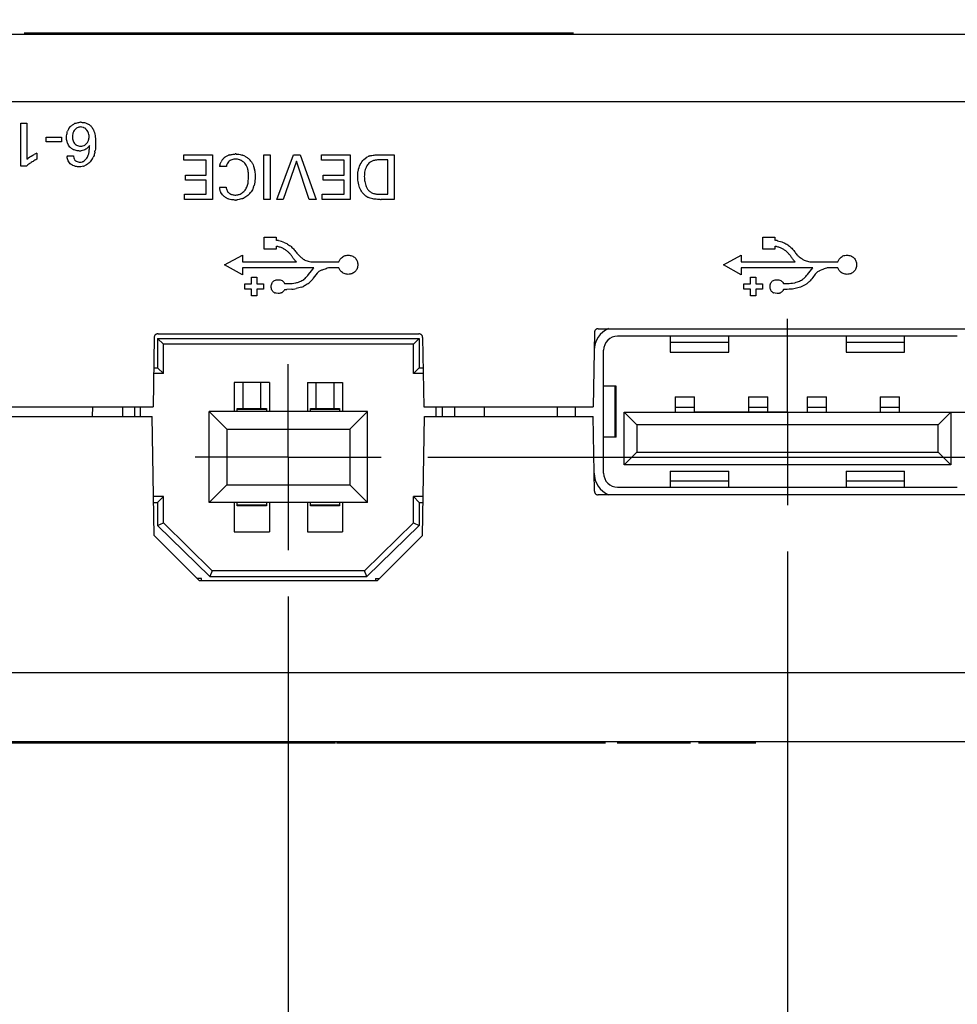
# Model space of a CAD drawing. Header units: inches. Extents: x 0 to 34, y 0 to 22.
# Tile 76 of 129: x 14 to 15.3, y 17.7 to 19. Entities that reach past the tile are written whole.
import ezdxf

# ---------------------------------------------------------------- set-up
doc = ezdxf.new("R2010")
doc.units = ezdxf.units.IN
doc.header["$LTSCALE"] = 1.87
doc.header["$MEASUREMENT"] = 0
doc.linetypes.add('CENTER', pattern=[0.6, 0.375, -0.075, 0.075, -0.075])
doc.layers.get('0').update_dxf_attribs({"linetype": 'CONTINUOUS'})
doc.layers.add('DEFAULT_1', color=7, linetype='CENTER')
doc.layers.add('DIMENSIONS', color=7, linetype='CONTINUOUS')
doc.styles.get("Standard").update_dxf_attribs({"font": 'txt', "width": 0.8})
doc.dimstyles.new('DIMSTYLE_2', dxfattribs={"dimtxt": 0.125, "dimasz": 0.18, "dimexe": 0.18, "dimexo": 0.0625, "dimgap": 0.09, "dimtad": 0, "dimtih": 1, "dimtoh": 1, "dimzin": 4, "dimdsep": 46, "dimtxsty": 'STANDARD', "dimblk": '_FILLED', "dimblk1": '_FILLED', "dimblk2": '_FILLED', "dimcen": 0.09, "dimadec": 0, "dimazin": 0, "dimtp": 0.02, "dimtm": 0.02, "dimtfac": 1, "dimtofl": 0, "dimtmove": 0, "dimatfit": 3, "dimldrblk": '_FILLED', "dimfxl": 1, "dimtolj": 1, "dimtzin": 4, "dimarcsym": 0})

# ---------------------------------------------------------------- blocks, each defined once
blk = doc.blocks.new('*D31')
at = {"layer": 'DIMENSIONS', "color": 2, "linetype": 'CONTINUOUS'}
blk.add_line((14.4028, 18.2432), (14.4028, 17.3589), dxfattribs=at)
at = {"layer": 'DIMENSIONS', "color": 2, "linetype": 'CONTINUOUS', "insert": (14.3403, 17.2964), "char_height": 0.125, "width": 0.925, "attachment_point": 3, "rotation": 90, "line_spacing_factor": 0.9}
blk.add_mtext('1.85{\\Ftxt.shx;\\W1.000000;\\H0.125000; }[47]', dxfattribs=at)
blk = doc.blocks.new('_FILLED')
at = {"color": 0, "linetype": 'BYBLOCK'}
blk.add_solid([(0, 0), (-1, 0.1736), (-1, -0.1736)], dxfattribs=at)
blk = doc.blocks.new('*D32')
at = {"layer": 'DIMENSIONS', "color": 2, "linetype": 'CONTINUOUS'}
blk.add_line((15.0743, 18.3038), (15.0743, 17.3589), dxfattribs=at)
at = {"layer": 'DIMENSIONS', "color": 2, "linetype": 'CONTINUOUS', "insert": (15.0118, 17.2964), "char_height": 0.125, "width": 0.925, "attachment_point": 3, "rotation": 90, "line_spacing_factor": 0.9}
blk.add_mtext('2.52{\\Ftxt.shx;\\W1.000000;\\H0.125000; }[64]', dxfattribs=at)
blk = doc.blocks.new('*D36')
at = {"layer": 'DIMENSIONS', "color": 2, "linetype": 'CONTINUOUS'}
for p, q in [((14.5904, 18.4308), (16.3386, 18.4308)), ((16.3386, 18.4308), (16.6055, 18.3077)), ((16.6055, 18.3077), (16.7389, 18.3077))]:
    blk.add_line(p, q, dxfattribs=at)
at = {"layer": 'DIMENSIONS', "color": 2, "linetype": 'CONTINUOUS', "insert": (16.8014, 18.3702), "char_height": 0.125, "width": 1.025, "attachment_point": 1, "line_spacing_factor": 0.9}
blk.add_mtext('.59{\\Ftxt.shx;\\W1.000000;\\H0.125000; }[14.9]', dxfattribs=at)
blk = doc.blocks.new('*D37')
at = {"layer": 'DIMENSIONS', "color": 2, "linetype": 'CONTINUOUS'}
blk.add_line((15.2619, 18.4914), (16.7389, 18.4914), dxfattribs=at)
at = {"layer": 'DIMENSIONS', "color": 2, "linetype": 'CONTINUOUS', "insert": (16.8014, 18.5539), "char_height": 0.125, "width": 1.025, "attachment_point": 1, "line_spacing_factor": 0.9}
blk.add_mtext('.53{\\Ftxt.shx;\\W1.000000;\\H0.125000; }[13.4]', dxfattribs=at)

msp = doc.modelspace()

# ---------------------------------------------------------------- linework, layer by layer
at = {"color": 6, "linetype": 'CONTINUOUS'}
for p, q in [((15.9389, 18.9989), (12.6589, 18.9989)), ((12.5689, 18.9089), (16.0289, 18.9089)), ((14.8198, 18.6034), (15.3284, 18.6034)), ((14.2228, 18.5914), (14.2211, 18.4984)), ((14.2271, 18.5903), (14.2271, 18.5509)), ((14.235, 18.5824), (14.2271, 18.5903)), ((14.2271, 18.5903), (14.5791, 18.5903)), ((14.2278, 18.5964), (14.5785, 18.5964)), ((14.5712, 18.5824), (14.5791, 18.5903)), ((14.5791, 18.5903), (14.5791, 18.5509)), ((14.5835, 18.5914), (14.5851, 18.4984)), ((14.8148, 18.5984), (14.8131, 18.4984)), ((15.3025, 18.5934), (14.8458, 18.5934)), ((14.9166, 18.5934), (14.9166, 18.5718)), ((14.9954, 18.5718), (14.9954, 18.5934)), ((15.1529, 18.5934), (15.1529, 18.5718)), ((15.2316, 18.5718), (15.2316, 18.5934)), ((14.235, 18.5431), (14.235, 18.5824)), ((14.5712, 18.5824), (14.235, 18.5824)), ((14.5712, 18.5431), (14.5712, 18.5824)), ((14.8269, 18.4092), (14.8269, 18.5745)), ((14.9166, 18.5851), (14.9954, 18.5851)), ((15.1529, 18.5851), (15.2316, 18.5851)), ((14.9166, 18.5718), (14.9954, 18.5718)), ((15.1529, 18.5718), (15.2316, 18.5718)), ((14.222, 18.5509), (14.2271, 18.5509)), ((14.2271, 18.5509), (14.235, 18.5431)), ((14.5712, 18.5431), (14.5791, 18.5509)), ((14.5791, 18.5509), (14.5842, 18.5509)), ((14.235, 18.5431), (14.2219, 18.5431)), ((14.5844, 18.5431), (14.5712, 18.5431)), ((14.3775, 18.5312), (14.3303, 18.5312)), ((14.3303, 18.5312), (14.3303, 18.4919)), ((14.3421, 18.496), (14.3421, 18.5312)), ((14.3657, 18.5312), (14.3657, 18.496)), ((14.3775, 18.5312), (14.3775, 18.4919)), ((14.4287, 18.5312), (14.476, 18.5312)), ((14.4287, 18.5312), (14.4287, 18.4919)), ((14.4405, 18.496), (14.4405, 18.5312)), ((14.4642, 18.5312), (14.4642, 18.496)), ((14.476, 18.5312), (14.476, 18.4919)), ((14.8436, 18.5263), (14.8269, 18.5263)), ((14.8426, 18.4574), (14.8426, 18.5263)), ((14.8436, 18.4574), (14.8436, 18.5263)), ((14.9233, 18.5116), (14.9493, 18.5116)), ((14.9233, 18.5116), (14.9233, 18.4975)), ((14.9493, 18.4975), (14.9493, 18.5116)), ((15.0218, 18.5116), (15.0477, 18.5116)), ((15.0218, 18.5116), (15.0218, 18.4975)), ((15.0477, 18.4975), (15.0477, 18.5116)), ((15.1005, 18.5116), (15.1265, 18.5116)), ((15.1005, 18.5116), (15.1005, 18.4975)), ((15.1265, 18.4975), (15.1265, 18.5116)), ((15.1989, 18.5116), (15.2249, 18.5116)), ((15.1989, 18.5116), (15.1989, 18.4975)), ((15.2249, 18.4975), (15.2249, 18.5116)), ((14.0193, 18.4984), (14.2211, 18.4984)), ((14.1799, 18.4984), (14.1799, 18.4854)), ((14.1964, 18.4984), (14.1964, 18.4854)), ((14.2043, 18.4854), (14.2043, 18.4984)), ((14.3342, 18.496), (14.3736, 18.496)), ((14.3342, 18.4951), (14.3736, 18.4951)), ((14.4327, 18.496), (14.472, 18.496)), ((14.4327, 18.4951), (14.472, 18.4951)), ((14.5851, 18.4984), (14.8131, 18.4984)), ((14.602, 18.4854), (14.602, 18.4984)), ((14.6098, 18.4984), (14.6098, 18.4854)), ((14.6264, 18.4984), (14.6264, 18.4854)), ((14.7887, 18.4984), (14.7887, 18.4854)), ((14.2228, 18.3252), (14.22, 18.4854)), ((14.2968, 18.3698), (14.2968, 18.4919)), ((14.5094, 18.4919), (14.2968, 18.4919)), ((14.2968, 18.4919), (14.3205, 18.4682)), ((14.5094, 18.4919), (14.4858, 18.4682)), ((14.5094, 18.3698), (14.5094, 18.4919)), ((14.5835, 18.3252), (14.5863, 18.4854)), ((14.8147, 18.385), (14.8129, 18.4854)), ((14.8546, 18.4911), (15.2936, 18.4911)), ((14.8546, 18.4911), (14.8717, 18.474)), ((15.2766, 18.474), (15.2936, 18.4911)), ((15.2936, 18.4911), (15.2936, 18.4202)), ((14.3205, 18.4682), (14.4858, 18.4682)), ((14.3205, 18.4682), (14.3205, 18.3934)), ((14.4858, 18.4682), (14.4858, 18.3934)), ((15.2766, 18.474), (14.8717, 18.474)), ((14.8717, 18.474), (14.8717, 18.4373)), ((15.2766, 18.4373), (15.2766, 18.474)), ((14.8546, 18.4202), (14.8717, 18.4373)), ((14.8717, 18.4373), (15.2766, 18.4373)), ((15.2766, 18.4373), (15.2936, 18.4202)), ((15.2936, 18.4202), (14.8546, 18.4202)), ((14.9166, 18.412), (14.9954, 18.412)), ((14.9166, 18.4119), (14.9166, 18.3903)), ((14.9954, 18.3903), (14.9954, 18.4119)), ((15.1529, 18.412), (15.2316, 18.412)), ((15.1529, 18.4119), (15.1529, 18.3903)), ((15.2316, 18.3903), (15.2316, 18.4119)), ((14.3205, 18.3934), (14.2968, 18.3698)), ((14.3205, 18.3934), (14.4858, 18.3934)), ((14.4858, 18.3934), (14.5094, 18.3698)), ((14.8458, 18.3903), (15.3025, 18.3903)), ((14.9954, 18.3986), (14.9166, 18.3986)), ((15.2316, 18.3986), (15.1529, 18.3986)), ((14.235, 18.3777), (14.2219, 18.3777)), ((14.2271, 18.3698), (14.235, 18.3777)), ((14.235, 18.3423), (14.235, 18.3777)), ((14.5844, 18.3777), (14.5712, 18.3777)), ((14.5712, 18.3777), (14.5791, 18.3698)), ((14.5712, 18.3423), (14.5712, 18.3777)), ((15.3286, 18.3801), (14.8197, 18.3801)), ((14.222, 18.3698), (14.2271, 18.3698)), ((14.2271, 18.3698), (14.2271, 18.3389)), ((14.5094, 18.3698), (14.2968, 18.3698)), ((14.3303, 18.3698), (14.3303, 18.3305)), ((14.3736, 18.3662), (14.3342, 18.3662)), ((14.3736, 18.3653), (14.3342, 18.3653)), ((14.3775, 18.3698), (14.3775, 18.3305)), ((14.4287, 18.3698), (14.4287, 18.3305)), ((14.472, 18.3662), (14.4327, 18.3662)), ((14.472, 18.3653), (14.4327, 18.3653)), ((14.476, 18.3698), (14.476, 18.3305)), ((14.5791, 18.3698), (14.5843, 18.3698)), ((14.5791, 18.3698), (14.5791, 18.3389)), ((14.2271, 18.3389), (14.235, 18.3423)), ((14.2271, 18.3389), (14.2976, 18.2702)), ((14.235, 18.3423), (14.3008, 18.2781)), ((14.5055, 18.2781), (14.5712, 18.3423)), ((14.5087, 18.2702), (14.5791, 18.3389)), ((14.5712, 18.3423), (14.5791, 18.3389)), ((14.2836, 18.2644), (14.2228, 18.3252)), ((14.3303, 18.3305), (14.3775, 18.3305)), ((14.4287, 18.3305), (14.476, 18.3305)), ((14.5835, 18.3252), (14.5226, 18.2644)), ((14.3008, 18.2781), (14.2976, 18.2702)), ((14.2976, 18.2702), (14.5087, 18.2702)), ((14.5055, 18.2781), (14.3008, 18.2781)), ((14.5087, 18.2702), (14.5055, 18.2781)), ((14.2862, 18.2675), (14.2805, 18.2675)), ((14.5226, 18.2644), (14.2836, 18.2644)), ((14.2862, 18.2644), (14.2862, 18.2675)), ((14.5201, 18.2675), (14.5257, 18.2675)), ((14.5201, 18.2675), (14.5201, 18.2644)), ((12.5658, 18.1414), (16.032, 18.1414)), ((12.6589, 18.0484), (15.9389, 18.0484))]:
    msp.add_line(p, q, dxfattribs=at)
at = {"color": 7, "linetype": 'CONTINUOUS'}
for p, q in [((14.7275, 19.0009), (14.048, 19.0009)), ((14.7865, 19.0009), (14.7279, 19.0009)), ((14.0434, 18.8221), (14.0434, 18.8797)), ((14.0434, 18.8797), (14.0514, 18.8797)), ((14.0514, 18.8797), (14.0514, 18.8312)), ((14.108, 18.8724), (14.1102, 18.8752)), ((14.114, 18.8679), (14.1135, 18.8664)), ((14.1172, 18.8722), (14.1159, 18.8709)), ((14.0773, 18.8546), (14.0773, 18.861)), ((14.0773, 18.861), (14.0982, 18.861)), ((14.0982, 18.8546), (14.0773, 18.8546)), ((14.0982, 18.861), (14.0982, 18.8546)), ((14.1074, 18.8503), (14.1061, 18.8533)), ((14.1094, 18.8476), (14.1074, 18.8503)), ((14.1303, 18.851), (14.1322, 18.8527)), ((14.1322, 18.8527), (14.1331, 18.8539)), ((14.1331, 18.8539), (14.1339, 18.8556)), ((14.0648, 18.8395), (14.0648, 18.8312)), ((14.2625, 18.83), (14.2625, 18.8373)), ((14.2625, 18.8373), (14.3009, 18.8373)), ((14.3009, 18.8373), (14.3009, 18.7773)), ((14.3703, 18.7773), (14.3703, 18.8373)), ((14.3703, 18.8373), (14.3787, 18.8373)), ((14.3787, 18.8373), (14.3787, 18.7773)), ((14.3877, 18.7773), (14.4099, 18.8373)), ((14.4099, 18.8373), (14.419, 18.8373)), ((14.419, 18.8373), (14.4404, 18.7773)), ((14.4478, 18.83), (14.4478, 18.8373)), ((14.4478, 18.8373), (14.4862, 18.8373)), ((14.4862, 18.8373), (14.4862, 18.7773)), ((14.5284, 18.8373), (14.5453, 18.8373)), ((14.5453, 18.8373), (14.5453, 18.7773)), ((14.1056, 18.8358), (14.1142, 18.8358)), ((14.1087, 18.8265), (14.1071, 18.829)), ((14.2926, 18.83), (14.2625, 18.83)), ((14.2926, 18.81), (14.2926, 18.83)), ((14.3111, 18.8243), (14.3126, 18.8278)), ((14.3192, 18.8348), (14.3228, 18.8366)), ((14.3345, 18.8312), (14.3324, 18.8314)), ((14.4141, 18.8286), (14.3961, 18.7773)), ((14.4312, 18.7773), (14.4141, 18.8286)), ((14.4779, 18.83), (14.4478, 18.83)), ((14.4779, 18.81), (14.4779, 18.83)), ((14.5063, 18.8324), (14.5092, 18.8343)), ((14.537, 18.8305), (14.5288, 18.8305)), ((14.537, 18.7842), (14.537, 18.8305)), ((14.0508, 18.8221), (14.0434, 18.8221)), ((14.1242, 18.821), (14.1225, 18.821)), ((14.1276, 18.8218), (14.1242, 18.821)), ((14.3197, 18.8215), (14.3105, 18.8215)), ((14.3563, 18.8219), (14.3571, 18.8191)), ((14.2646, 18.803), (14.2646, 18.81)), ((14.2646, 18.81), (14.2926, 18.81)), ((14.2926, 18.803), (14.2646, 18.803)), ((14.2926, 18.7843), (14.2926, 18.803)), ((14.3482, 18.7962), (14.3488, 18.7989)), ((14.4499, 18.803), (14.4499, 18.81)), ((14.4499, 18.81), (14.4779, 18.81)), ((14.4779, 18.803), (14.4499, 18.803)), ((14.4779, 18.7843), (14.4779, 18.803)), ((14.2632, 18.7773), (14.2632, 18.7843)), ((14.2632, 18.7843), (14.2926, 18.7843)), ((14.3104, 18.7935), (14.3193, 18.7935)), ((14.3145, 18.7834), (14.3124, 18.7866)), ((14.4484, 18.7773), (14.4484, 18.7843)), ((14.4484, 18.7843), (14.4779, 18.7843)), ((14.527, 18.7842), (14.537, 18.7842)), ((14.3009, 18.7773), (14.2632, 18.7773)), ((14.3166, 18.7812), (14.3145, 18.7834)), ((14.3323, 18.7831), (14.3339, 18.7832)), ((14.3787, 18.7773), (14.3703, 18.7773)), ((14.3961, 18.7773), (14.3877, 18.7773)), ((14.4404, 18.7773), (14.4312, 18.7773)), ((14.4862, 18.7773), (14.4484, 18.7773)), ((14.5453, 18.7773), (14.5279, 18.7773)), ((14.3705, 18.7104), (14.3705, 18.7264)), ((14.3705, 18.7264), (14.3865, 18.7264)), ((14.3865, 18.7264), (14.3865, 18.7222)), ((15.0412, 18.7264), (15.0572, 18.7264)), ((15.0412, 18.7104), (15.0412, 18.7264)), ((15.0572, 18.7264), (15.0572, 18.7224)), ((14.3865, 18.7104), (14.3705, 18.7104)), ((14.3865, 18.7143), (14.3865, 18.7104)), ((15.0572, 18.7104), (15.0412, 18.7104)), ((15.0572, 18.7143), (15.0572, 18.7104)), ((14.3172, 18.6891), (14.3412, 18.7023)), ((14.3412, 18.7023), (14.3412, 18.6933)), ((14.3412, 18.6933), (14.4138, 18.6933)), ((14.4155, 18.704), (14.4193, 18.7)), ((14.4334, 18.6933), (14.4711, 18.6933)), ((14.9879, 18.6891), (15.0119, 18.7023)), ((15.0119, 18.7023), (15.0119, 18.6933)), ((15.0119, 18.6933), (15.0845, 18.6933)), ((15.1041, 18.6933), (15.1418, 18.6933)), ((14.3412, 18.6758), (14.3172, 18.6891)), ((14.3412, 18.6853), (14.3412, 18.6758)), ((14.4374, 18.6853), (14.3412, 18.6853)), ((14.4303, 18.6764), (14.4342, 18.681)), ((14.4342, 18.681), (14.4374, 18.6853)), ((14.4426, 18.6789), (14.4418, 18.6781)), ((14.457, 18.6853), (14.4554, 18.6846)), ((14.4711, 18.6853), (14.457, 18.6853)), ((15.0119, 18.6758), (14.9879, 18.6891)), ((15.1081, 18.6853), (15.0119, 18.6853)), ((15.0119, 18.6853), (15.0119, 18.6758)), ((15.101, 18.6763), (15.1048, 18.6809)), ((15.1048, 18.6809), (15.1081, 18.6853)), ((15.113, 18.6786), (15.1112, 18.6767)), ((15.1202, 18.6826), (15.1179, 18.6816)), ((15.1418, 18.6853), (15.1286, 18.6853)), ((14.3536, 18.6637), (14.3536, 18.6727)), ((14.3536, 18.6727), (14.3606, 18.6727)), ((14.3606, 18.6727), (14.3606, 18.6637)), ((14.4103, 18.6647), (14.4132, 18.6652)), ((14.4418, 18.6781), (14.4366, 18.6712)), ((15.0243, 18.6727), (15.0314, 18.6727)), ((15.0243, 18.6637), (15.0243, 18.6727)), ((15.0314, 18.6727), (15.0314, 18.6637)), ((15.081, 18.6647), (15.0839, 18.6653)), ((15.1112, 18.6767), (15.108, 18.6722)), ((14.3446, 18.6567), (14.3446, 18.6637)), ((14.3446, 18.6637), (14.3536, 18.6637)), ((14.3536, 18.6567), (14.3446, 18.6567)), ((14.3536, 18.6477), (14.3536, 18.6567)), ((14.3606, 18.6637), (14.3697, 18.6637)), ((14.3606, 18.6567), (14.3606, 18.6477)), ((14.3697, 18.6567), (14.3606, 18.6567)), ((14.3697, 18.6637), (14.3697, 18.6567)), ((14.3816, 18.6542), (14.381, 18.6554)), ((14.4077, 18.6565), (14.4009, 18.6562)), ((15.0153, 18.6637), (15.0243, 18.6637)), ((15.0153, 18.6567), (15.0153, 18.6637)), ((15.0243, 18.6567), (15.0153, 18.6567)), ((15.0243, 18.6477), (15.0243, 18.6567)), ((15.0314, 18.6637), (15.0404, 18.6637)), ((15.0404, 18.6567), (15.0314, 18.6567)), ((15.0314, 18.6567), (15.0314, 18.6477)), ((15.0404, 18.6637), (15.0404, 18.6567)), ((15.0523, 18.6542), (15.0517, 18.6554)), ((14.3606, 18.6477), (14.3536, 18.6477)), ((14.3867, 18.651), (14.3851, 18.6515)), ((14.3894, 18.6507), (14.3867, 18.651)), ((15.0314, 18.6477), (15.0243, 18.6477)), ((15.0574, 18.651), (15.0558, 18.6515)), ((15.0601, 18.6507), (15.0574, 18.651)), ((14.1397, 18.4854), (14.14, 18.4984)), ((14.3342, 18.4919), (14.3342, 18.496)), ((14.3736, 18.496), (14.3736, 18.4919)), ((14.4327, 18.4919), (14.4327, 18.496)), ((14.472, 18.496), (14.472, 18.4919)), ((14.6663, 18.4984), (14.6665, 18.4854)), ((14.7647, 18.4854), (14.765, 18.4984)), ((14.9493, 18.4975), (14.9233, 18.4975)), ((14.9233, 18.4975), (14.9233, 18.4911)), ((14.9493, 18.4911), (14.9493, 18.4976)), ((15.0477, 18.4975), (15.0218, 18.4975)), ((15.0218, 18.4975), (15.0218, 18.4911)), ((15.0477, 18.4911), (15.0477, 18.4976)), ((15.1265, 18.4975), (15.1005, 18.4975)), ((15.1005, 18.4975), (15.1005, 18.4911)), ((15.1265, 18.4911), (15.1265, 18.4976)), ((15.2249, 18.4975), (15.1989, 18.4975)), ((15.1989, 18.4975), (15.1989, 18.4911)), ((15.2249, 18.4911), (15.2249, 18.4976)), ((14.0205, 18.4854), (14.22, 18.4854)), ((14.5863, 18.4854), (14.8129, 18.4854)), ((14.8546, 18.4202), (14.8546, 18.4911)), ((14.8436, 18.4574), (14.827, 18.4574)), ((14.3342, 18.3653), (14.3342, 18.3698)), ((14.3736, 18.3698), (14.3736, 18.3653)), ((14.4327, 18.3653), (14.4327, 18.3698)), ((14.472, 18.3698), (14.472, 18.3653)), ((14.4666, 18.0464), (13.9452, 18.0464)), ((14.7138, 18.0464), (14.4679, 18.0464)), ((14.8294, 18.0464), (14.7141, 18.0464)), ((14.9437, 18.0464), (14.8451, 18.0464)), ((15.0315, 18.0464), (14.9543, 18.0464))]:
    msp.add_line(p, q, dxfattribs=at)
for centre, radius, start, end in [((14.1237, 18.8614), 0.0194, 112.3879, 116.2354), ((14.1249, 18.8561), 0.0248, 91.2627, 94.7427), ((14.124, 18.8624), 0.0189, 147.9063, 159.861), ((14.124, 18.8635), 0.011, 115.1687, 127.8977), ((14.1242, 18.863), 0.0116, 104.7516, 115.1179), ((14.1244, 18.8624), 0.0122, 91.9103, 104.7755), ((14.1211, 18.861), 0.0145, 40.8838, 44.9795), ((14.1233, 18.859), 0.0102, 235.1399, 240.0677), ((14.1237, 18.8601), 0.0113, 294.3738, 305.8959), ((14.0959, 18.7729), 0.0735, 114.9764, 117.96), ((14.1212, 18.8592), 0.0166, 242.4626, 247.4371), ((14.1218, 18.861), 0.0186, 271.1891, 278.49), ((14.1231, 18.8625), 0.0137, 272.087, 278.9415), ((14.0695, 18.8497), 0.0662, 353.7511, 358.5624), ((14.0743, 18.8495), 0.0614, 358.628, 0.1573), ((14.0998, 18.8494), 0.0439, 348.8062, 351.3862), ((14.3312, 18.8143), 0.0238, 107.0973, 110.7121), ((14.3325, 18.8059), 0.0324, 89.0654, 91.7176), ((14.0895, 18.7761), 0.0601, 124.9502, 130.0219), ((14.1274, 18.8366), 0.0219, 182.1178, 185.0391), ((14.1212, 18.8349), 0.00692, 205.593, 212.9546), ((14.1177, 18.8455), 0.0258, 311.9117, 313.5523), ((14.12, 18.8439), 0.023, 327.7657, 334.181), ((14.3276, 18.8194), 0.0172, 163.2788, 168.9842), ((14.3293, 18.8187), 0.019, 139.2446, 151.5426), ((14.3288, 18.8192), 0.0184, 121.5502, 139.2469), ((14.3308, 18.8125), 0.0192, 58.5002, 66.1378), ((14.3324, 18.8117), 0.0266, 67.796, 70.3957), ((14.3326, 18.812), 0.0262, 63.2212, 67.8006), ((14.3332, 18.8156), 0.0152, 31.0044, 42.2662), ((14.334, 18.8141), 0.0237, 37.5923, 45.2094), ((14.5249, 18.8121), 0.0192, 130.3347, 147.3833), ((14.5189, 18.8159), 0.0208, 108.6332, 117.6488), ((14.5245, 18.8125), 0.0186, 127.9115, 130.2839), ((14.1211, 18.8402), 0.0194, 289.3407, 293.5955), ((14.3268, 18.8195), 0.0164, 168.9982, 173.0534), ((14.3216, 18.811), 0.0278, 10.456, 15.6651), ((14.3221, 18.8105), 0.0361, 11.4529, 13.8218), ((14.3275, 18.7949), 0.0172, 184.8876, 187.7504), ((14.3281, 18.795), 0.0178, 187.7654, 193.0679), ((14.3307, 18.8006), 0.0178, 294.6682, 304.5502), ((14.3302, 18.8015), 0.0188, 316.8583, 326.0939), ((14.3345, 18.7998), 0.0223, 314.4175, 322.9113), ((14.3261, 18.8044), 0.0319, 339.6858, 342.6678), ((14.3248, 18.8048), 0.0333, 342.6643, 344.8285), ((14.5205, 18.7998), 0.0223, 221.1834, 229.2671), ((14.3296, 18.7977), 0.021, 247.9423, 252.4901), ((14.3318, 18.8), 0.0236, 270.3519, 274.4576), ((14.3306, 18.8054), 0.0292, 292.8416, 295.4494), ((14.5256, 18.8369), 0.0597, 271.0836, 272.2857), ((14.3818, 18.6823), 0.0402, 80.2363, 83.2515), ((14.3818, 18.6821), 0.0405, 78.787, 80.2378), ((14.3817, 18.6816), 0.0409, 66.184, 78.7755), ((15.0453, 18.653), 0.0704, 78.3247, 80.2608), ((15.0469, 18.6605), 0.0627, 77.2711, 78.3042), ((14.3676, 18.619), 0.0971, 78.116, 78.7853), ((14.385, 18.6894), 0.0246, 59.0623, 61.5654), ((14.3811, 18.6822), 0.0326, 42.1326, 44.8636), ((15.0374, 18.6166), 0.0996, 77.8776, 78.5366), ((14.4387, 18.7187), 0.0356, 215.7089, 222.3818), ((14.4393, 18.7193), 0.0364, 222.4522, 225.5848), ((15.1088, 18.7229), 0.0297, 222.4803, 230.0243), ((15.1106, 18.725), 0.0324, 230.0065, 235.7204), ((15.1121, 18.7272), 0.0351, 235.7306, 242.1894), ((14.4116, 18.6858), 0.0202, 298.2283, 306.6474), ((14.4099, 18.6897), 0.0324, 308.1041, 313.2497), ((15.0822, 18.6859), 0.0202, 298.1216, 306.5241), ((14.3883, 18.6593), 0.00842, 238.1927, 248.0161), ((14.3996, 18.767), 0.1108, 269.2037, 270.6576), ((14.4012, 18.7293), 0.073, 275.0564, 276.4717), ((14.4026, 18.7179), 0.0615, 276.4134, 280.3095), ((14.409, 18.6922), 0.035, 289.908, 294.1354), ((15.059, 18.6593), 0.00842, 238.1927, 248.0161)]:
    msp.add_arc(centre, radius, start, end, dxfattribs=at)
at = {"color": 6, "linetype": 'CONTINUOUS'}
for centre, radius, start, end in [((14.8458, 18.5745), 0.0315, 112.6838, 180), ((14.8458, 18.5745), 0.0189, 90, 180), ((14.8458, 18.4092), 0.0315, 180, 247.3162), ((14.8458, 18.4092), 0.0189, 180, 270)]:
    msp.add_arc(centre, radius, start, end, dxfattribs=at)
at = {"color": 7, "linetype": 'CONTINUOUS'}
for points, knots in [([(14.1102, 18.8752), (14.1112, 18.8763), (14.1129, 18.8776), (14.1147, 18.8786), (14.1151, 18.8788)], [0, 0, 0, 0, 0.749066, 1, 1, 1, 1]), ([(14.1163, 18.8793), (14.1168, 18.8795), (14.1189, 18.8803), (14.1211, 18.8807), (14.1228, 18.8809)], [0, 0, 0, 0, 0.25067, 1, 1, 1, 1]), ([(14.1302, 18.8801), (14.1315, 18.8797), (14.1332, 18.879), (14.1347, 18.8781), (14.1351, 18.8778)], [0, 0, 0, 0, 0.749228, 1, 1, 1, 1]), ([(14.1351, 18.8778), (14.1354, 18.8776), (14.1367, 18.8767), (14.1379, 18.8756), (14.1386, 18.8747)], [0, 0, 0, 0, 0.251257, 1, 1, 1, 1]), ([(14.1048, 18.8608), (14.1049, 18.8615), (14.105, 18.8642), (14.1056, 18.867), (14.1063, 18.8689)], [0, 0, 0, 0, 0.250039, 1, 1, 1, 1]), ([(14.1135, 18.8664), (14.1133, 18.866), (14.113, 18.8644), (14.1128, 18.8628), (14.1128, 18.8616)], [0, 0, 0, 0, 0.251028, 1, 1, 1, 1]), ([(14.1159, 18.8709), (14.1153, 18.8703), (14.1146, 18.8693), (14.1141, 18.8682), (14.114, 18.8679)], [0, 0, 0, 0, 0.74889, 1, 1, 1, 1]), ([(14.128, 18.8736), (14.1277, 18.8737), (14.1264, 18.8743), (14.125, 18.8746), (14.124, 18.8746)], [0, 0, 0, 0, 0.250937, 1, 1, 1, 1]), ([(14.1313, 18.8712), (14.1311, 18.8715), (14.1301, 18.8724), (14.1289, 18.8732), (14.128, 18.8736)], [0, 0, 0, 0, 0.251068, 1, 1, 1, 1]), ([(14.1339, 18.8676), (14.1336, 18.8683), (14.1329, 18.8693), (14.1322, 18.8702), (14.132, 18.8705)], [0, 0, 0, 0, 0.748943, 1, 1, 1, 1]), ([(14.1351, 18.8616), (14.1351, 18.8627), (14.1349, 18.8647), (14.1344, 18.8666), (14.1339, 18.8676)], [0, 0, 0, 0, 0.501083, 1, 1, 1, 1]), ([(14.1386, 18.8747), (14.1395, 18.8734), (14.1406, 18.8714), (14.1415, 18.8694), (14.1416, 18.8689)], [0, 0, 0, 0, 0.749442, 1, 1, 1, 1]), ([(14.1416, 18.8689), (14.1425, 18.8664), (14.1436, 18.8613), (14.1438, 18.8561), (14.1438, 18.8535)], [0, 0, 0, 0, 0.499974, 1, 1, 1, 1]), ([(14.1061, 18.8533), (14.1058, 18.8539), (14.1051, 18.8564), (14.1048, 18.8589), (14.1048, 18.8608)], [0, 0, 0, 0, 0.251058, 1, 1, 1, 1]), ([(14.1128, 18.8616), (14.1128, 18.861), (14.1128, 18.8587), (14.1133, 18.8564), (14.114, 18.8548)], [0, 0, 0, 0, 0.250635, 1, 1, 1, 1]), ([(14.114, 18.8548), (14.1144, 18.854), (14.1154, 18.8524), (14.1168, 18.8512), (14.1175, 18.8507)], [0, 0, 0, 0, 0.499077, 1, 1, 1, 1]), ([(14.1339, 18.8556), (14.1341, 18.856), (14.1348, 18.858), (14.1351, 18.8601), (14.1351, 18.8616)], [0, 0, 0, 0, 0.251442, 1, 1, 1, 1]), ([(14.1438, 18.8535), (14.1438, 18.8526), (14.1439, 18.849), (14.1437, 18.8454), (14.1433, 18.8428)], [0, 0, 0, 0, 0.249815, 1, 1, 1, 1]), ([(14.0514, 18.8312), (14.0522, 18.8318), (14.0553, 18.8343), (14.0587, 18.8364), (14.0614, 18.8378)], [0, 0, 0, 0, 0.250121, 1, 1, 1, 1]), ([(14.1136, 18.8445), (14.1132, 18.8447), (14.1117, 18.8455), (14.1103, 18.8467), (14.1094, 18.8476)], [0, 0, 0, 0, 0.250997, 1, 1, 1, 1]), ([(14.1222, 18.8423), (14.1216, 18.8424), (14.1191, 18.8426), (14.1166, 18.8431), (14.1149, 18.8439)], [0, 0, 0, 0, 0.250005, 1, 1, 1, 1]), ([(14.1183, 18.8502), (14.1191, 18.8497), (14.1208, 18.849), (14.1226, 18.8488), (14.1236, 18.8487)], [0, 0, 0, 0, 0.501481, 1, 1, 1, 1]), ([(14.1356, 18.8497), (14.135, 18.8487), (14.134, 18.8473), (14.1323, 18.8458), (14.1305, 18.8445), (14.1279, 18.8433), (14.1257, 18.8427), (14.1246, 18.8425)], [0, 0, 0, 0, 0.249873, 0.374998, 0.499937, 0.749957, 1, 1, 1, 1]), ([(14.134, 18.8365), (14.1346, 18.8379), (14.135, 18.8399), (14.1352, 18.842), (14.1353, 18.8425)], [0, 0, 0, 0, 0.749132, 1, 1, 1, 1]), ([(14.1429, 18.8408), (14.1428, 18.8402), (14.1423, 18.8378), (14.1415, 18.8355), (14.1407, 18.8339)], [0, 0, 0, 0, 0.251059, 1, 1, 1, 1]), ([(14.3242, 18.837), (14.3248, 18.8372), (14.3272, 18.8379), (14.3297, 18.8382), (14.3315, 18.8382)], [0, 0, 0, 0, 0.25072, 1, 1, 1, 1]), ([(14.333, 18.8382), (14.3337, 18.8382), (14.3365, 18.8381), (14.3393, 18.8374), (14.3413, 18.8367)], [0, 0, 0, 0, 0.249648, 1, 1, 1, 1]), ([(14.5122, 18.8356), (14.5128, 18.8358), (14.5153, 18.8365), (14.5179, 18.8369), (14.5199, 18.8371)], [0, 0, 0, 0, 0.249978, 1, 1, 1, 1]), ([(14.5199, 18.8371), (14.5206, 18.8371), (14.5234, 18.8373), (14.5263, 18.8374), (14.5284, 18.8373)], [0, 0, 0, 0, 0.250483, 1, 1, 1, 1]), ([(14.0648, 18.8312), (14.0631, 18.8303), (14.0598, 18.8285), (14.0566, 18.8264), (14.055, 18.8254)], [0, 0, 0, 0, 0.500011, 1, 1, 1, 1]), ([(14.1071, 18.829), (14.1066, 18.8299), (14.106, 18.8318), (14.1057, 18.8337), (14.1056, 18.8347)], [0, 0, 0, 0, 0.499913, 1, 1, 1, 1]), ([(14.1122, 18.8237), (14.1119, 18.8238), (14.1106, 18.8246), (14.1094, 18.8256), (14.1087, 18.8265)], [0, 0, 0, 0, 0.251003, 1, 1, 1, 1]), ([(14.1142, 18.8358), (14.1141, 18.8354), (14.1142, 18.8341), (14.1145, 18.8328), (14.1149, 18.8319)], [0, 0, 0, 0, 0.249685, 1, 1, 1, 1]), ([(14.1154, 18.8311), (14.1158, 18.8303), (14.1167, 18.8295), (14.1176, 18.8288), (14.1179, 18.8287)], [0, 0, 0, 0, 0.748849, 1, 1, 1, 1]), ([(14.1179, 18.8287), (14.1186, 18.8282), (14.1203, 18.8275), (14.122, 18.8273), (14.1229, 18.8272)], [0, 0, 0, 0, 0.500166, 1, 1, 1, 1]), ([(14.1229, 18.8272), (14.124, 18.8272), (14.1256, 18.8276), (14.1269, 18.8282), (14.1273, 18.8284)], [0, 0, 0, 0, 0.748517, 1, 1, 1, 1]), ([(14.1273, 18.8284), (14.1289, 18.8292), (14.1317, 18.8316), (14.1334, 18.8348), (14.134, 18.8365)], [0, 0, 0, 0, 0.499778, 1, 1, 1, 1]), ([(14.1349, 18.8263), (14.1336, 18.8251), (14.1316, 18.8237), (14.1295, 18.8226), (14.1289, 18.8224)], [0, 0, 0, 0, 0.748986, 1, 1, 1, 1]), ([(14.3226, 18.8278), (14.3218, 18.827), (14.3206, 18.8249), (14.3199, 18.8227), (14.3197, 18.8215)], [0, 0, 0, 0, 0.499641, 1, 1, 1, 1]), ([(14.3324, 18.8314), (14.3306, 18.8314), (14.327, 18.8309), (14.3238, 18.8291), (14.3226, 18.8278)], [0, 0, 0, 0, 0.50093, 1, 1, 1, 1]), ([(14.3385, 18.83), (14.3382, 18.8302), (14.3369, 18.8307), (14.3355, 18.8311), (14.3345, 18.8312)], [0, 0, 0, 0, 0.251577, 1, 1, 1, 1]), ([(14.3445, 18.8258), (14.3442, 18.8261), (14.3431, 18.8272), (14.3418, 18.8282), (14.3408, 18.8288)], [0, 0, 0, 0, 0.248875, 1, 1, 1, 1]), ([(14.3444, 18.8354), (14.3455, 18.8348), (14.3478, 18.8335), (14.3498, 18.8318), (14.3507, 18.8309)], [0, 0, 0, 0, 0.499662, 1, 1, 1, 1]), ([(14.3528, 18.8285), (14.3535, 18.8275), (14.3549, 18.8254), (14.3559, 18.8231), (14.3563, 18.8219)], [0, 0, 0, 0, 0.500267, 1, 1, 1, 1]), ([(14.4975, 18.8179), (14.4983, 18.8207), (14.5004, 18.8261), (14.504, 18.8306), (14.5063, 18.8324)], [0, 0, 0, 0, 0.500182, 1, 1, 1, 1]), ([(14.5288, 18.8305), (14.5275, 18.8305), (14.5254, 18.8305), (14.5227, 18.8303), (14.5207, 18.8301), (14.5187, 18.8297), (14.5161, 18.8289), (14.5142, 18.828), (14.5131, 18.8272)], [0, 0, 0, 0, 0.249651, 0.374752, 0.499971, 0.624942, 0.750017, 1, 1, 1, 1]), ([(14.1169, 18.8217), (14.1157, 18.822), (14.1141, 18.8226), (14.1126, 18.8234), (14.1122, 18.8237)], [0, 0, 0, 0, 0.749365, 1, 1, 1, 1]), ([(14.3484, 18.8185), (14.3482, 18.8189), (14.3477, 18.8206), (14.347, 18.8223), (14.3463, 18.8234)], [0, 0, 0, 0, 0.251546, 1, 1, 1, 1]), ([(14.3494, 18.8079), (14.3494, 18.8085), (14.3495, 18.8113), (14.3493, 18.814), (14.3489, 18.816)], [0, 0, 0, 0, 0.2497, 1, 1, 1, 1]), ([(14.3575, 18.8177), (14.3576, 18.8169), (14.3582, 18.8137), (14.3583, 18.8104), (14.3583, 18.808)], [0, 0, 0, 0, 0.250645, 1, 1, 1, 1]), ([(14.4963, 18.8078), (14.4963, 18.8103), (14.4966, 18.8138), (14.4973, 18.8171), (14.4975, 18.8179)], [0, 0, 0, 0, 0.749793, 1, 1, 1, 1]), ([(14.5088, 18.8224), (14.5081, 18.8214), (14.507, 18.8191), (14.5055, 18.8144), (14.5052, 18.8106), (14.5052, 18.8081)], [0, 0, 0, 0, 0.250322, 0.500613, 1, 1, 1, 1]), ([(14.3488, 18.7989), (14.3489, 18.7996), (14.3493, 18.8026), (14.3494, 18.8056), (14.3494, 18.8079)], [0, 0, 0, 0, 0.251006, 1, 1, 1, 1]), ([(14.3583, 18.808), (14.3583, 18.807), (14.3582, 18.803), (14.3577, 18.799), (14.3569, 18.7961)], [0, 0, 0, 0, 0.249864, 1, 1, 1, 1]), ([(14.5037, 18.7851), (14.502, 18.787), (14.4993, 18.7915), (14.4978, 18.7964), (14.4972, 18.7989)], [0, 0, 0, 0, 0.499915, 1, 1, 1, 1]), ([(14.5052, 18.8081), (14.5052, 18.8058), (14.5056, 18.8011), (14.5068, 18.7965), (14.5078, 18.7944)], [0, 0, 0, 0, 0.50006, 1, 1, 1, 1]), ([(14.3124, 18.7866), (14.3122, 18.7869), (14.3115, 18.7883), (14.311, 18.7899), (14.3108, 18.791)], [0, 0, 0, 0, 0.250693, 1, 1, 1, 1]), ([(14.3193, 18.7935), (14.3195, 18.792), (14.3201, 18.7897), (14.3218, 18.7871), (14.3235, 18.7855), (14.3255, 18.7844), (14.3284, 18.7833), (14.3307, 18.7831), (14.3323, 18.7831)], [0, 0, 0, 0, 0.249275, 0.37465, 0.499822, 0.624966, 0.750412, 1, 1, 1, 1]), ([(14.3408, 18.786), (14.3416, 18.7865), (14.3427, 18.7874), (14.3437, 18.7884), (14.3439, 18.7886)], [0, 0, 0, 0, 0.749389, 1, 1, 1, 1]), ([(14.3458, 18.791), (14.3463, 18.7918), (14.3473, 18.7935), (14.3479, 18.7953), (14.3482, 18.7962)], [0, 0, 0, 0, 0.500287, 1, 1, 1, 1]), ([(14.356, 18.7933), (14.3558, 18.7927), (14.3548, 18.7902), (14.3535, 18.7879), (14.3523, 18.7864)], [0, 0, 0, 0, 0.251107, 1, 1, 1, 1]), ([(14.5078, 18.7944), (14.508, 18.7939), (14.5089, 18.7921), (14.51, 18.7905), (14.511, 18.7894)], [0, 0, 0, 0, 0.250751, 1, 1, 1, 1]), ([(14.511, 18.7894), (14.512, 18.7883), (14.5143, 18.7865), (14.5177, 18.7852), (14.5205, 18.7846), (14.5234, 18.7842), (14.5256, 18.7841), (14.527, 18.7842)], [0, 0, 0, 0, 0.249864, 0.499818, 0.625074, 0.750228, 1, 1, 1, 1]), ([(14.3217, 18.7782), (14.3212, 18.7784), (14.3194, 18.7792), (14.3177, 18.7802), (14.3166, 18.7812)], [0, 0, 0, 0, 0.251021, 1, 1, 1, 1]), ([(14.3319, 18.7764), (14.3312, 18.7764), (14.3283, 18.7765), (14.3253, 18.7769), (14.3232, 18.7776)], [0, 0, 0, 0, 0.250056, 1, 1, 1, 1]), ([(14.342, 18.7786), (14.3413, 18.7783), (14.3386, 18.7773), (14.3358, 18.7767), (14.3336, 18.7765)], [0, 0, 0, 0, 0.251547, 1, 1, 1, 1]), ([(14.3501, 18.7839), (14.3496, 18.7834), (14.3475, 18.7815), (14.3451, 18.78), (14.3432, 18.7791)], [0, 0, 0, 0, 0.249196, 1, 1, 1, 1]), ([(14.5181, 18.7777), (14.517, 18.7779), (14.5148, 18.7783), (14.5121, 18.7791), (14.5101, 18.78), (14.5081, 18.7811), (14.5068, 18.7821), (14.5059, 18.7829)], [0, 0, 0, 0, 0.250534, 0.499993, 0.624534, 0.749428, 1, 1, 1, 1]), ([(14.5267, 18.7772), (14.526, 18.7772), (14.5231, 18.7772), (14.5202, 18.7774), (14.5181, 18.7777)], [0, 0, 0, 0, 0.249692, 1, 1, 1, 1]), ([(14.3982, 18.719), (14.4, 18.7183), (14.4034, 18.7164), (14.4073, 18.7135), (14.41, 18.7107), (14.4125, 18.7078), (14.4142, 18.7055), (14.4155, 18.704)], [0, 0, 0, 0, 0.251501, 0.501063, 0.62516, 0.749574, 1, 1, 1, 1]), ([(15.0607, 18.7217), (15.0633, 18.7211), (15.0667, 18.7201), (15.0699, 18.7186), (15.0707, 18.7182)], [0, 0, 0, 0, 0.749673, 1, 1, 1, 1]), ([(15.0707, 18.7182), (15.0724, 18.7174), (15.0749, 18.7159), (15.0778, 18.7136), (15.0799, 18.7116), (15.0817, 18.7095), (15.084, 18.7065), (15.0857, 18.7042), (15.0869, 18.7028)], [0, 0, 0, 0, 0.250968, 0.376339, 0.501299, 0.625969, 0.750797, 1, 1, 1, 1]), ([(14.3967, 18.711), (14.396, 18.7114), (14.3945, 18.7121), (14.3915, 18.7131), (14.3892, 18.7137), (14.3876, 18.714)], [0, 0, 0, 0, 0.248963, 0.498616, 1, 1, 1, 1]), ([(14.4042, 18.7052), (14.4032, 18.7062), (14.4011, 18.7081), (14.3988, 18.7098), (14.3976, 18.7105)], [0, 0, 0, 0, 0.50023, 1, 1, 1, 1]), ([(15.0845, 18.6933), (15.084, 18.6938), (15.083, 18.6948), (15.0816, 18.6965), (15.0803, 18.6982), (15.0791, 18.7), (15.0779, 18.7017), (15.0766, 18.7034), (15.0751, 18.705), (15.0736, 18.7065), (15.0719, 18.7079), (15.0696, 18.7096), (15.0666, 18.7115), (15.0625, 18.713), (15.0598, 18.7137), (15.0584, 18.714)], [0, 0, 0, 0, 0.062444, 0.124922, 0.187375, 0.249833, 0.312214, 0.374514, 0.436918, 0.499505, 0.56225, 0.624988, 0.749761, 0.874518, 1, 1, 1, 1]), ([(14.4098, 18.698), (14.4091, 18.699), (14.408, 18.7006), (14.4065, 18.7027), (14.4057, 18.7036), (14.4053, 18.7041)], [0, 0, 0, 0, 0.500456, 0.750204, 1, 1, 1, 1]), ([(14.4193, 18.7), (14.4204, 18.699), (14.4221, 18.6976), (14.4239, 18.6965), (14.4243, 18.6963)], [0, 0, 0, 0, 0.749493, 1, 1, 1, 1]), ([(14.4243, 18.6963), (14.425, 18.6959), (14.4279, 18.6945), (14.431, 18.6936), (14.4334, 18.6933)], [0, 0, 0, 0, 0.250761, 1, 1, 1, 1]), ([(14.4711, 18.6933), (14.4715, 18.6946), (14.4723, 18.6962), (14.4734, 18.6976), (14.4737, 18.6979)], [0, 0, 0, 0, 0.749468, 1, 1, 1, 1]), ([(14.4737, 18.6979), (14.4748, 18.6993), (14.4779, 18.7016), (14.4817, 18.7022), (14.4835, 18.7023)], [0, 0, 0, 0, 0.499723, 1, 1, 1, 1]), ([(14.4835, 18.7023), (14.4852, 18.7022), (14.4886, 18.7017), (14.493, 18.6988), (14.4959, 18.6945), (14.4964, 18.691), (14.4964, 18.6893)], [0, 0, 0, 0, 0.250245, 0.500118, 0.749931, 1, 1, 1, 1]), ([(15.0957, 18.6962), (15.0964, 18.6958), (15.0991, 18.6945), (15.1019, 18.6936), (15.1041, 18.6933)], [0, 0, 0, 0, 0.252105, 1, 1, 1, 1]), ([(15.1418, 18.6933), (15.1422, 18.6946), (15.143, 18.6962), (15.1441, 18.6976), (15.1444, 18.6979)], [0, 0, 0, 0, 0.749468, 1, 1, 1, 1]), ([(15.1444, 18.6979), (15.1455, 18.6993), (15.1486, 18.7016), (15.1524, 18.7022), (15.1542, 18.7023)], [0, 0, 0, 0, 0.499723, 1, 1, 1, 1]), ([(15.1542, 18.7023), (15.1559, 18.7022), (15.1593, 18.7017), (15.1637, 18.6988), (15.1666, 18.6945), (15.1671, 18.691), (15.1671, 18.6893)], [0, 0, 0, 0, 0.250245, 0.500118, 0.749931, 1, 1, 1, 1]), ([(14.4493, 18.6826), (14.4487, 18.6824), (14.4474, 18.682), (14.4457, 18.6812), (14.4441, 18.6802), (14.4431, 18.6794), (14.4426, 18.6789)], [0, 0, 0, 0, 0.249107, 0.49905, 0.749893, 1, 1, 1, 1]), ([(14.4554, 18.6846), (14.4544, 18.6842), (14.4524, 18.6834), (14.4503, 18.6829), (14.4493, 18.6826)], [0, 0, 0, 0, 0.499878, 1, 1, 1, 1]), ([(14.4737, 18.6807), (14.4734, 18.681), (14.4723, 18.6824), (14.4715, 18.6841), (14.4711, 18.6853)], [0, 0, 0, 0, 0.250936, 1, 1, 1, 1]), ([(14.4835, 18.6764), (14.4817, 18.6765), (14.4789, 18.6769), (14.4757, 18.6787), (14.4743, 18.68), (14.4737, 18.6807)], [0, 0, 0, 0, 0.498735, 0.749242, 1, 1, 1, 1]), ([(14.4964, 18.6893), (14.4964, 18.6877), (14.4959, 18.6842), (14.493, 18.6799), (14.4886, 18.677), (14.4852, 18.6765), (14.4835, 18.6764)], [0, 0, 0, 0, 0.2501, 0.499911, 0.749787, 1, 1, 1, 1]), ([(15.1179, 18.6816), (15.1174, 18.6814), (15.1157, 18.6806), (15.1141, 18.6796), (15.113, 18.6786)], [0, 0, 0, 0, 0.254345, 1, 1, 1, 1]), ([(15.1286, 18.6853), (15.1279, 18.6852), (15.125, 18.6844), (15.1223, 18.6834), (15.1202, 18.6826)], [0, 0, 0, 0, 0.248892, 1, 1, 1, 1]), ([(15.1444, 18.6807), (15.1441, 18.681), (15.143, 18.6824), (15.1422, 18.6841), (15.1418, 18.6853)], [0, 0, 0, 0, 0.250936, 1, 1, 1, 1]), ([(15.1542, 18.6764), (15.1524, 18.6765), (15.1496, 18.6769), (15.1464, 18.6787), (15.145, 18.68), (15.1444, 18.6807)], [0, 0, 0, 0, 0.498735, 0.749242, 1, 1, 1, 1]), ([(15.1671, 18.6893), (15.1671, 18.6877), (15.1666, 18.6842), (15.1637, 18.6799), (15.1593, 18.677), (15.1559, 18.6765), (15.1542, 18.6764)], [0, 0, 0, 0, 0.2501, 0.499911, 0.749787, 1, 1, 1, 1]), ([(14.38, 18.66), (14.3801, 18.6609), (14.3802, 18.6626), (14.3808, 18.6642), (14.3812, 18.665)], [0, 0, 0, 0, 0.499902, 1, 1, 1, 1]), ([(14.3812, 18.665), (14.3815, 18.6657), (14.3825, 18.667), (14.3838, 18.6679), (14.3845, 18.6682)], [0, 0, 0, 0, 0.500779, 1, 1, 1, 1]), ([(14.3845, 18.6682), (14.3852, 18.6686), (14.3869, 18.6691), (14.3885, 18.6693), (14.3894, 18.6693)], [0, 0, 0, 0, 0.500793, 1, 1, 1, 1]), ([(14.3894, 18.6693), (14.3903, 18.6693), (14.392, 18.6691), (14.3942, 18.6684), (14.3956, 18.6674), (14.3969, 18.6662), (14.3976, 18.665), (14.3979, 18.6642)], [0, 0, 0, 0, 0.249714, 0.499732, 0.625015, 0.750209, 1, 1, 1, 1]), ([(14.4132, 18.6652), (14.4139, 18.6654), (14.4166, 18.666), (14.4193, 18.667), (14.4211, 18.668)], [0, 0, 0, 0, 0.252453, 1, 1, 1, 1]), ([(14.4236, 18.6696), (14.4243, 18.6701), (14.4267, 18.6721), (14.4288, 18.6745), (14.4303, 18.6764)], [0, 0, 0, 0, 0.247187, 1, 1, 1, 1]), ([(14.4366, 18.6712), (14.4356, 18.6698), (14.4341, 18.6681), (14.4325, 18.6665), (14.4321, 18.6661)], [0, 0, 0, 0, 0.74978, 1, 1, 1, 1]), ([(15.0508, 18.66), (15.0508, 18.6609), (15.0509, 18.6626), (15.0515, 18.6642), (15.0519, 18.665)], [0, 0, 0, 0, 0.499902, 1, 1, 1, 1]), ([(15.0519, 18.665), (15.0522, 18.6657), (15.0532, 18.667), (15.0545, 18.6679), (15.0552, 18.6682)], [0, 0, 0, 0, 0.500779, 1, 1, 1, 1]), ([(15.0552, 18.6682), (15.0559, 18.6686), (15.0576, 18.6691), (15.0592, 18.6693), (15.0601, 18.6693)], [0, 0, 0, 0, 0.500793, 1, 1, 1, 1]), ([(15.0601, 18.6693), (15.061, 18.6693), (15.0627, 18.6691), (15.0648, 18.6684), (15.0663, 18.6674), (15.0676, 18.6662), (15.0683, 18.665), (15.0686, 18.6642)], [0, 0, 0, 0, 0.249715, 0.499733, 0.625014, 0.750212, 1, 1, 1, 1]), ([(15.108, 18.6722), (15.1066, 18.6701), (15.1041, 18.6672), (15.1002, 18.6639), (15.097, 18.6617), (15.0936, 18.66), (15.0888, 18.6582), (15.085, 18.6574), (15.0825, 18.657)], [0, 0, 0, 0, 0.249835, 0.374528, 0.499752, 0.624998, 0.749942, 1, 1, 1, 1]), ([(15.0839, 18.6653), (15.0846, 18.6654), (15.0873, 18.6661), (15.0899, 18.667), (15.0918, 18.668)], [0, 0, 0, 0, 0.252447, 1, 1, 1, 1]), ([(15.0943, 18.6696), (15.0949, 18.6701), (15.0974, 18.6721), (15.0994, 18.6745), (15.101, 18.6763)], [0, 0, 0, 0, 0.247192, 1, 1, 1, 1]), ([(14.381, 18.6554), (14.3807, 18.6561), (14.3802, 18.6576), (14.3801, 18.6592), (14.38, 18.66)], [0, 0, 0, 0, 0.50077, 1, 1, 1, 1]), ([(14.3838, 18.6521), (14.3834, 18.6524), (14.3826, 18.653), (14.3819, 18.6538), (14.3816, 18.6542)], [0, 0, 0, 0, 0.501069, 1, 1, 1, 1]), ([(14.3981, 18.6562), (14.3979, 18.6558), (14.3975, 18.6549), (14.3968, 18.6538), (14.3958, 18.6528), (14.3947, 18.652), (14.3935, 18.6514), (14.3917, 18.6508), (14.3903, 18.6507), (14.3894, 18.6507)], [0, 0, 0, 0, 0.125137, 0.250527, 0.37517, 0.500071, 0.625639, 0.75093, 1, 1, 1, 1]), ([(14.3979, 18.6642), (14.399, 18.6641), (14.4031, 18.664), (14.4072, 18.6642), (14.4103, 18.6647)], [0, 0, 0, 0, 0.249704, 1, 1, 1, 1]), ([(14.4299, 18.6642), (14.4294, 18.6638), (14.4273, 18.6623), (14.425, 18.661), (14.4233, 18.6602)], [0, 0, 0, 0, 0.25022, 1, 1, 1, 1]), ([(15.0517, 18.6554), (15.0514, 18.6561), (15.0509, 18.6576), (15.0508, 18.6592), (15.0508, 18.66)], [0, 0, 0, 0, 0.50077, 1, 1, 1, 1]), ([(15.0545, 18.6521), (15.0541, 18.6524), (15.0533, 18.653), (15.0526, 18.6538), (15.0523, 18.6542)], [0, 0, 0, 0, 0.501069, 1, 1, 1, 1]), ([(15.0688, 18.6562), (15.0686, 18.6558), (15.0682, 18.6549), (15.0675, 18.6538), (15.0665, 18.6527), (15.0654, 18.6519), (15.0641, 18.6513), (15.0624, 18.6508), (15.061, 18.6507), (15.0601, 18.6507)], [0, 0, 0, 0, 0.125134, 0.250524, 0.375171, 0.500074, 0.625638, 0.750927, 1, 1, 1, 1]), ([(15.0686, 18.6642), (15.0697, 18.6641), (15.0738, 18.664), (15.0779, 18.6643), (15.081, 18.6647)], [0, 0, 0, 0, 0.249702, 1, 1, 1, 1]), ([(15.0825, 18.657), (15.0814, 18.6568), (15.0768, 18.6563), (15.0722, 18.6561), (15.0688, 18.6562)], [0, 0, 0, 0, 0.250359, 1, 1, 1, 1]), ([(14.8198, 18.6034), (14.8195, 18.6034), (14.8188, 18.6033), (14.8178, 18.6031), (14.8169, 18.6028), (14.8161, 18.6021), (14.8155, 18.6013), (14.8149, 18.6001), (14.8148, 18.5991), (14.8148, 18.5984)], [0, 0, 0, 0, 0.125289, 0.250813, 0.375093, 0.500131, 0.626033, 0.751374, 1, 1, 1, 1]), ([(14.2278, 18.5964), (14.2274, 18.5964), (14.2268, 18.5963), (14.2258, 18.5961), (14.2248, 18.5958), (14.224, 18.5951), (14.2234, 18.5943), (14.2228, 18.5931), (14.2227, 18.5921), (14.2228, 18.5914)], [0, 0, 0, 0, 0.125289, 0.250813, 0.375093, 0.500131, 0.626033, 0.751374, 1, 1, 1, 1]), ([(14.5835, 18.5914), (14.5835, 18.5918), (14.5835, 18.5924), (14.5833, 18.5934), (14.5829, 18.5943), (14.5822, 18.5951), (14.5814, 18.5957), (14.5802, 18.5963), (14.5792, 18.5964), (14.5785, 18.5964)], [0, 0, 0, 0, 0.125206, 0.250654, 0.374891, 0.499921, 0.625836, 0.751218, 1, 1, 1, 1]), ([(14.8147, 18.385), (14.8147, 18.3846), (14.8147, 18.384), (14.8149, 18.383), (14.8153, 18.3821), (14.816, 18.3813), (14.8168, 18.3807), (14.818, 18.3801), (14.819, 18.38), (14.8197, 18.3801)], [0, 0, 0, 0, 0.12521, 0.250661, 0.374901, 0.499931, 0.625845, 0.751226, 1, 1, 1, 1])]:
    msp.add_open_spline(points, degree=3, knots=knots, dxfattribs=at)
for points in [[(14.1243, 18.8809), (14.1263, 18.8809), (14.1283, 18.8806), (14.1302, 18.8801)], [(14.1252, 18.8489), (14.1263, 18.8491), (14.1274, 18.8494), (14.1284, 18.8498)], [(14.1394, 18.8316), (14.1383, 18.8298), (14.137, 18.8282), (14.1355, 18.8268)], [(14.1225, 18.821), (14.1206, 18.821), (14.1187, 18.8212), (14.1169, 18.8217)], [(14.4972, 18.7989), (14.4966, 18.8018), (14.4963, 18.8048), (14.4963, 18.8078)], [(14.3339, 18.7832), (14.3353, 18.7834), (14.3368, 18.7838), (14.3381, 18.7844)], [(14.4209, 18.6593), (14.4185, 18.6584), (14.4161, 18.6578), (14.4136, 18.6573)]]:
    msp.add_open_spline(points, degree=3, dxfattribs=at)
at = {"layer": 'DEFAULT_1', "color": 7, "linetype": 'CENTER'}
for p, q in [((15.0743, 18.4914), (15.0743, 18.6165)), ((14.4028, 18.4308), (14.4028, 18.5559)), ((15.0743, 18.4914), (14.9492, 18.4914)), ((15.0743, 18.4914), (15.1994, 18.4914)), ((15.0743, 18.4914), (15.0743, 18.3663)), ((14.4028, 18.4308), (14.2777, 18.4308)), ((14.4028, 18.4308), (14.5279, 18.4308)), ((14.4028, 18.4308), (14.4028, 18.3057))]:
    msp.add_line(p, q, dxfattribs=at)

# ---------------------------------------------------------------- dimensions: what is measured, and where the dimension line sits
at = {"layer": 'DIMENSIONS', "color": 2, "linetype": 'CONTINUOUS'}
for feature_location, offset, dtype, origin, picture, middle in [((14.5904, 18.4308), (2.1485, -0.1231), 0, (14.5279, 19.0189), '*D36', (17.3139, 18.3077)), ((15.2619, 18.4914), (1.477, 0), 0, (15.1994, 19.0189), '*D37', (17.3139, 18.4914)), ((15.0743, 18.3038), (0, -0.9449), 1, (12.5544, 18.3663), '*D32', (15.1863, 16.6104)), ((14.4028, 18.2432), (0, -0.8844), 1, (12.5544, 18.3057), '*D31', (14.5149, 16.6104))]:
    dim = msp.add_ordinate_dim(feature_location=feature_location, offset=offset, dtype=dtype, origin=origin, dimstyle='DIMSTYLE_2', dxfattribs=at)
    dim.commit()
    dim.dimension.update_dxf_attribs({"geometry": picture, "text_midpoint": middle})

doc.saveas('drawing.dxf')
